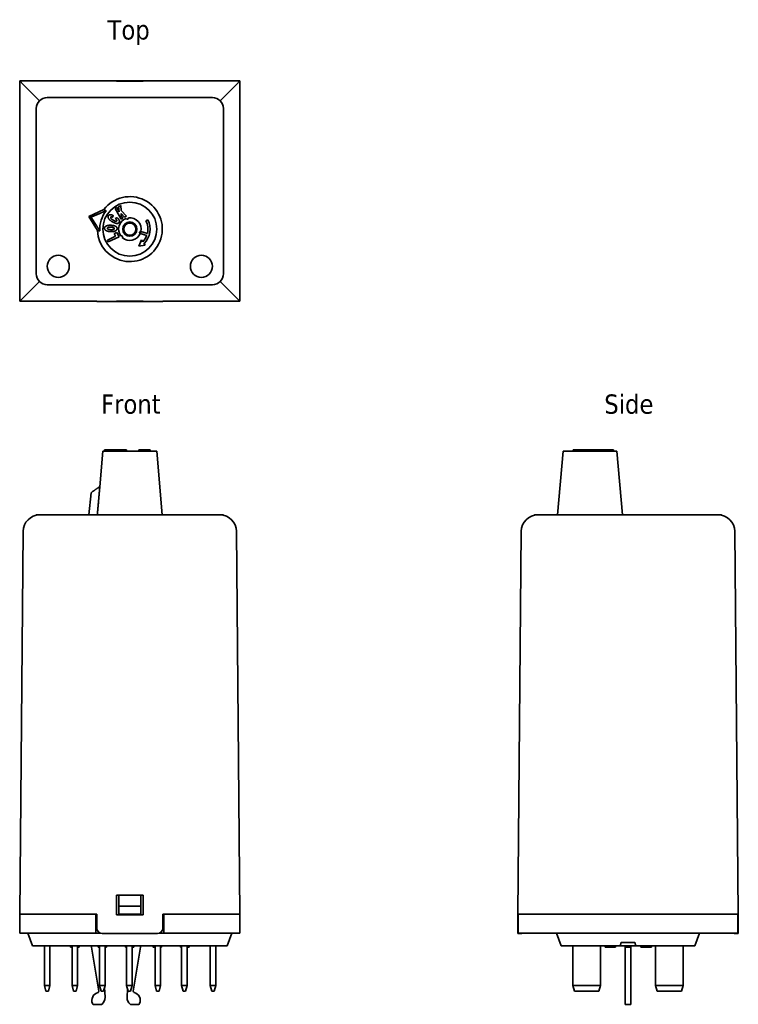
# Model space of a CAD drawing. Header units: millimetres. Extents: x 38 to 169, y 94 to 273.
import ezdxf

# ---------------------------------------------------------------- set-up
doc = ezdxf.new("R2010")
doc.units = ezdxf.units.MM
doc.layers.add('Symbol (ISO)', color=7, linetype='Continuous', lineweight=25)
doc.layers.add('Visible (ISO)', color=7, linetype='Continuous', lineweight=35)
doc.styles.add('Label Text (ISO)', font='TAHOMA.TTF')

msp = doc.modelspace()

# ---------------------------------------------------------------- linework, layer by layer
at = {"layer": 'Visible (ISO)'}
for p, q in [((38.07, 262.08), (38.07, 222.08)), ((38.07, 262.08), (52.07, 262.08)), ((38.07, 262.08), (38.69, 261.46)), ((41.65, 258.5), (38.69, 261.46)), ((52.07, 262.08), (52.07, 262.1)), ((63.07, 262.11), (53.07, 262.11)), ((55.67, 262.08), (60.47, 262.08)), ((55.67, 262.05), (55.67, 262.08)), ((60.47, 262.05), (55.67, 262.05)), ((60.47, 262.08), (60.47, 262.05)), ((64.07, 262.1), (64.07, 262.08)), ((64.07, 262.08), (78.07, 262.08)), ((77.44, 261.46), (74.48, 258.5)), ((77.44, 261.46), (78.07, 262.08)), ((78.07, 262.08), (78.07, 222.08)), ((43.07, 259.08), (73.07, 259.08)), ((41.07, 227.08), (41.07, 257.08)), ((75.07, 257.08), (75.07, 227.08)), ((50.62, 237.49), (53.36, 238.73)), ((55.41, 238.91), (55.71, 239.08)), ((56.47, 236.98), (55.41, 238.91)), ((55.71, 239.08), (56.11, 238.35)), ((56.02, 239.25), (56.41, 239.47)), ((56.11, 238.35), (56.02, 239.25)), ((56.41, 239.47), (56.47, 238.55)), ((56.47, 238.55), (57.49, 237.55)), ((57.13, 237.35), (56.49, 238.02)), ((56.49, 238.02), (56.51, 237.61)), ((51.02, 237.37), (50.62, 237.49)), ((52.17, 234.92), (50.62, 237.49)), ((55.02, 237.68), (54.98, 237.36)), ((55.43, 237.09), (55.74, 237.25)), ((56.77, 237.15), (56.47, 236.98)), ((56.51, 237.61), (56.77, 237.15)), ((57.49, 237.55), (57.13, 237.35)), ((60.97, 236.71), (61.32, 236.89)), ((55.25, 234.36), (55.74, 234.59)), ((55.48, 233.88), (55.25, 234.36)), ((55.74, 234.59), (56.12, 233.81)), ((61.13, 234.02), (59.96, 234.39)), ((60.08, 234.77), (61.25, 234.4)), ((53.99, 233.17), (55.48, 233.88)), ((54.13, 232.86), (53.99, 233.17)), ((56.12, 233.81), (54.13, 232.86)), ((59.69, 232.11), (60.17, 233.21)), ((60.17, 233.21), (60.4, 232.89)), ((60.64, 232.56), (60.88, 232.24)), ((60.88, 232.24), (59.69, 232.11)), ((38.69, 222.7), (41.65, 225.67)), ((74.48, 225.67), (77.44, 222.7)), ((73.07, 225.08), (43.07, 225.08)), ((38.69, 222.7), (38.07, 222.08)), ((52.07, 222.08), (38.07, 222.08)), ((52.07, 222.08), (52.07, 222.06)), ((63.07, 222.05), (53.07, 222.05)), ((55.67, 222.08), (55.67, 222.11)), ((55.67, 222.11), (60.47, 222.11)), ((60.47, 222.08), (55.67, 222.08)), ((60.47, 222.11), (60.47, 222.08)), ((78.07, 222.08), (64.07, 222.08)), ((64.07, 222.06), (64.07, 222.08)), ((78.07, 222.08), (77.44, 222.7)), ((53.17, 194.9), (52.61, 188.4)), ((53.17, 194.9), (62.97, 194.9)), ((53.48, 194.9), (53.48, 195.1)), ((53.99, 194.9), (53.99, 195.1)), ((54.13, 195.1), (53.99, 195.1)), ((56.12, 195.1), (54.13, 195.1)), ((54.13, 194.9), (54.13, 195.1)), ((56.12, 194.9), (56.12, 195.1)), ((56.47, 195.1), (56.18, 195.1)), ((56.18, 194.9), (56.18, 195.1)), ((56.77, 195.1), (56.47, 195.1)), ((56.47, 194.9), (56.47, 195.1)), ((57.13, 195.1), (56.77, 195.1)), ((56.77, 194.9), (56.77, 195.1)), ((57.49, 195.1), (57.13, 195.1)), ((57.13, 194.9), (57.13, 195.1)), ((57.49, 194.9), (57.49, 195.1)), ((59.69, 194.9), (59.69, 195.1)), ((60.88, 195.1), (59.69, 195.1)), ((60.88, 195.1), (61.74, 195.1)), ((60.88, 194.9), (60.88, 195.1)), ((61.74, 194.9), (61.74, 195.1)), ((62.97, 194.9), (63.97, 183.3)), ((136.74, 194.9), (135.74, 183.3)), ((136.74, 194.9), (146.54, 194.9)), ((138.57, 194.9), (138.57, 195.1)), ((138.7, 195.1), (138.57, 195.1)), ((139.02, 195.1), (138.7, 195.1)), ((138.7, 194.9), (138.7, 195.1)), ((139.02, 195.1), (143.35, 195.1)), ((139.02, 194.9), (139.02, 195.1)), ((143.35, 194.9), (143.35, 195.1)), ((143.61, 195.1), (143.44, 195.1)), ((143.44, 194.9), (143.44, 195.1)), ((143.81, 195.1), (143.61, 195.1)), ((143.61, 194.9), (143.61, 195.1)), ((144.01, 195.1), (143.81, 195.1)), ((143.81, 194.9), (143.81, 195.1)), ((145.01, 195.1), (144.01, 195.1)), ((144.01, 194.9), (144.01, 195.1)), ((145.93, 195.1), (145.01, 195.1)), ((145.01, 194.9), (145.01, 195.1)), ((145.93, 194.9), (145.93, 195.1)), ((146.54, 194.9), (147.54, 183.3)), ((52.61, 188.4), (52.42, 188.3)), ((52.62, 188.4), (52.61, 188.4)), ((51.02, 187.3), (50.62, 183.3)), ((41.07, 183.3), (43.07, 183.3)), ((41.07, 183.3), (41.07, 183.29)), ((43.07, 183.29), (41.07, 183.29)), ((73.07, 183.3), (43.07, 183.3)), ((73.07, 183.29), (43.07, 183.29)), ((73.07, 183.3), (75.07, 183.3)), ((75.07, 183.29), (73.07, 183.29)), ((75.07, 183.29), (75.07, 183.3)), ((131.54, 183.3), (133.54, 183.3)), ((131.54, 183.3), (131.54, 183.29)), ((133.54, 183.29), (131.54, 183.29)), ((163.54, 183.3), (133.54, 183.3)), ((163.54, 183.29), (133.54, 183.29)), ((163.54, 183.3), (165.54, 183.3)), ((165.54, 183.29), (163.54, 183.29)), ((165.54, 183.29), (165.54, 183.3)), ((38.69, 180.32), (38.07, 110.79)), ((78.07, 110.79), (77.44, 180.32)), ((128.54, 110.79), (129.16, 180.32)), ((167.92, 180.32), (168.54, 110.79)), ((55.67, 110.69), (55.67, 114.29)), ((55.67, 114.29), (60.47, 114.29)), ((56.07, 114.29), (56.07, 112.27)), ((60.07, 112.27), (60.07, 114.29)), ((60.47, 114.29), (60.47, 110.69)), ((56.07, 112.27), (56.07, 110.84)), ((60.07, 112.27), (56.07, 112.27)), ((60.07, 110.84), (56.07, 110.84)), ((56.07, 110.69), (56.07, 110.84)), ((60.07, 110.84), (60.07, 112.27)), ((60.07, 110.84), (60.07, 110.69)), ((52.07, 110.79), (38.07, 110.79)), ((38.12, 107.34), (38.12, 110.79)), ((51.87, 107.34), (51.87, 110.79)), ((52.07, 110.79), (52.07, 108.29)), ((60.47, 110.69), (55.67, 110.69)), ((78.07, 110.79), (64.07, 110.79)), ((64.07, 108.29), (64.07, 110.79)), ((64.27, 107.34), (64.27, 110.79)), ((78.02, 107.34), (78.02, 110.79)), ((128.52, 108.29), (128.54, 110.79)), ((168.54, 110.79), (128.54, 110.79)), ((128.59, 107.34), (128.59, 110.79)), ((168.49, 107.34), (168.49, 110.79)), ((168.56, 108.29), (168.54, 110.79)), ((41.12, 107.34), (38.12, 107.34)), ((39.57, 107.34), (40.4, 105.04)), ((41.12, 107.34), (51.87, 107.34)), ((52.76, 107.34), (51.87, 107.34)), ((63.07, 107.29), (53.07, 107.29)), ((64.27, 107.34), (63.38, 107.34)), ((64.27, 107.34), (75.02, 107.34)), ((78.02, 107.34), (75.02, 107.34)), ((76.57, 107.34), (75.73, 105.04)), ((128.51, 107.29), (128.52, 108.29)), ((128.51, 107.29), (129.02, 107.29)), ((131.59, 107.34), (128.59, 107.34)), ((131.59, 107.34), (165.49, 107.34)), ((135.54, 107.34), (136.38, 105.04)), ((161.54, 107.34), (160.7, 105.04)), ((168.49, 107.34), (165.49, 107.34)), ((168.06, 107.29), (168.57, 107.29)), ((168.56, 108.29), (168.57, 107.29)), ((147.1, 105.04), (147.32, 105.64)), ((147.32, 105.64), (149.76, 105.64)), ((149.76, 105.64), (149.98, 105.04)), ((41.07, 105.04), (40.4, 105.04)), ((41.07, 105.04), (75.07, 105.04)), ((42.57, 97.84), (42.57, 105.04)), ((43.57, 105.04), (43.57, 97.84)), ((47.29, 105.04), (47.29, 104.84)), ((47.38, 105.04), (47.38, 104.84)), ((47.57, 104.84), (47.38, 104.84)), ((47.57, 97.84), (47.57, 105.04)), ((48.57, 105.04), (48.57, 97.84)), ((48.76, 104.84), (48.57, 104.84)), ((48.76, 105.04), (48.76, 104.84)), ((48.85, 105.04), (48.85, 104.84)), ((51.12, 105.04), (51.12, 104.84)), ((52.44, 96.82), (51.12, 104.84)), ((52.3, 105.04), (52.3, 104.84)), ((52.39, 105.04), (52.39, 104.84)), ((52.57, 104.84), (52.39, 104.84)), ((52.57, 97.84), (52.57, 105.04)), ((53.57, 105.04), (53.57, 97.84)), ((53.83, 104.84), (53.57, 104.84)), ((53.83, 105.04), (53.83, 104.84)), ((53.85, 105.04), (53.85, 104.84)), ((57.28, 105.04), (57.28, 104.84)), ((57.32, 105.04), (57.32, 104.84)), ((57.47, 104.84), (57.32, 104.84)), ((57.47, 105.04), (57.47, 105.02)), ((57.47, 105.02), (57.47, 97.84)), ((58.47, 105.02), (58.47, 105.04)), ((58.47, 97.84), (58.47, 105.02)), ((58.64, 104.84), (58.47, 104.84)), ((58.64, 105.04), (58.64, 104.84)), ((58.82, 104.84), (58.64, 104.84)), ((60.02, 104.84), (58.7, 96.82)), ((58.82, 105.04), (58.82, 104.84)), ((60.02, 105.04), (60.02, 104.84)), ((62.29, 105.04), (62.29, 104.84)), ((62.29, 105.04), (62.29, 104.84)), ((62.31, 105.04), (62.31, 104.84)), ((62.5, 104.84), (62.31, 104.84)), ((62.5, 105.04), (62.5, 104.84)), ((62.67, 105.04), (62.67, 105.02)), ((62.67, 105.02), (62.67, 97.84)), ((63.67, 105.02), (63.67, 105.04)), ((63.67, 97.84), (63.67, 105.02)), ((63.85, 105.04), (63.85, 104.84)), ((63.85, 105.04), (63.85, 104.84)), ((67.3, 105.04), (67.3, 104.84)), ((67.32, 104.84), (67.3, 104.84)), ((67.32, 105.04), (67.32, 104.84)), ((67.47, 104.84), (67.32, 104.84)), ((67.47, 105.04), (67.47, 105.02)), ((67.47, 105.02), (67.47, 97.84)), ((68.47, 105.02), (68.47, 105.04)), ((68.47, 105.04), (68.47, 104.84)), ((68.47, 97.84), (68.47, 105.02)), ((68.61, 104.84), (68.47, 104.84)), ((68.47, 104.84), (68.47, 104.84)), ((68.61, 105.04), (68.61, 104.84)), ((68.82, 105.04), (68.82, 104.84)), ((68.83, 105.04), (68.83, 104.84)), ((72.67, 105.04), (72.67, 105.02)), ((72.67, 105.02), (72.67, 97.84)), ((73.67, 105.02), (73.67, 105.04)), ((73.67, 97.84), (73.67, 105.02)), ((75.73, 105.04), (75.07, 105.04)), ((137.04, 105.04), (136.38, 105.04)), ((137.04, 105.04), (147.1, 105.04)), ((138.54, 97.84), (138.54, 105.02)), ((143.54, 105.02), (143.54, 97.84)), ((144.39, 105.04), (144.39, 104.84)), ((144.7, 105.04), (144.7, 104.84)), ((144.86, 104.84), (144.7, 104.84)), ((144.86, 105.04), (144.86, 104.84)), ((145.12, 104.84), (144.86, 104.84)), ((145.12, 105.04), (145.12, 104.84)), ((145.52, 105.04), (145.52, 104.84)), ((145.83, 105.04), (145.83, 104.84)), ((145.98, 104.84), (145.83, 104.84)), ((145.98, 105.04), (145.98, 104.84)), ((146.25, 104.84), (145.98, 104.84)), ((146.25, 105.04), (146.25, 104.84)), ((149.98, 105.04), (147.1, 105.04)), ((148.04, 105.04), (148.04, 104.84)), ((148.04, 104.84), (148.04, 96.82)), ((149.04, 104.84), (148.04, 104.84)), ((149.04, 105.04), (149.04, 104.84)), ((149.04, 96.82), (149.04, 104.84)), ((149.98, 105.04), (160.04, 105.04)), ((150.89, 105.04), (150.89, 104.84)), ((151.2, 105.04), (151.2, 104.84)), ((151.36, 104.84), (151.2, 104.84)), ((151.36, 105.04), (151.36, 104.84)), ((151.62, 104.84), (151.36, 104.84)), ((151.62, 105.04), (151.62, 104.84)), ((151.87, 105.04), (151.87, 104.84)), ((151.9, 105.04), (151.9, 104.84)), ((151.93, 105.04), (151.93, 104.84)), ((152.76, 105.04), (152.76, 104.84)), ((152.83, 104.84), (152.76, 104.84)), ((152.83, 105.04), (152.83, 104.84)), ((152.83, 105.04), (152.83, 104.84)), ((153.54, 97.84), (153.54, 105.02)), ((158.54, 105.02), (158.54, 97.84)), ((160.7, 105.04), (160.04, 105.04)), ((42.84, 96.84), (42.57, 97.84)), ((42.57, 97.84), (43.57, 97.84)), ((42.84, 96.84), (43.3, 96.84)), ((43.57, 97.84), (43.3, 96.84)), ((47.84, 96.84), (47.57, 97.84)), ((47.57, 97.84), (48.57, 97.84)), ((47.84, 96.84), (48.3, 96.84)), ((48.57, 97.84), (48.3, 96.84)), ((52.84, 96.84), (52.57, 97.84)), ((52.57, 97.84), (53.57, 97.84)), ((52.84, 96.84), (53.3, 96.84)), ((53.57, 97.84), (53.3, 96.84)), ((53.48, 97.51), (53.57, 95.72)), ((58.47, 97.84), (57.47, 97.84)), ((57.47, 97.84), (57.74, 96.84)), ((57.57, 95.72), (57.64, 97.19)), ((57.74, 96.84), (58.2, 96.84)), ((58.2, 96.84), (58.47, 97.84)), ((63.67, 97.84), (62.67, 97.84)), ((62.67, 97.84), (62.94, 96.84)), ((62.94, 96.84), (63.4, 96.84)), ((63.4, 96.84), (63.67, 97.84)), ((68.47, 97.84), (67.47, 97.84)), ((67.47, 97.84), (67.74, 96.84)), ((67.74, 96.84), (68.2, 96.84)), ((68.2, 96.84), (68.47, 97.84)), ((73.67, 97.84), (72.67, 97.84)), ((72.67, 97.84), (72.94, 96.84)), ((72.94, 96.84), (73.4, 96.84)), ((73.4, 96.84), (73.67, 97.84)), ((143.54, 97.84), (138.54, 97.84)), ((138.81, 96.84), (138.54, 97.84)), ((138.81, 96.84), (143.27, 96.84)), ((143.54, 97.84), (143.27, 96.84)), ((148.04, 96.82), (148.04, 96.6)), ((148.04, 94.57), (148.04, 96.6)), ((149.04, 96.6), (149.04, 96.82)), ((149.04, 96.6), (149.04, 94.57)), ((153.81, 96.84), (153.54, 97.84)), ((158.54, 97.84), (153.54, 97.84)), ((153.81, 96.84), (158.27, 96.84)), ((158.54, 97.84), (158.27, 96.84)), ((52.97, 94.44), (51.47, 94.44)), ((59.67, 94.44), (58.17, 94.44)), ((148.04, 94.44), (148.04, 94.57)), ((149.04, 94.44), (148.04, 94.44)), ((149.04, 94.57), (149.04, 94.44))]:
    msp.add_line(p, q, dxfattribs=at)
for centre, radius in [((58.07, 235.18), 4.9), ((58.07, 235.18), 1.3), ((58.07, 235.18), 1.1), ((45.07, 228.43), 2), ((71.07, 228.43), 2)]:
    msp.add_circle(centre, radius, dxfattribs=at)
for centre, radius, start, end in [((43.07, 257.08), 2, 90, 180), ((73.07, 257.08), 2, 0, 90), ((58.07, 235.18), 5.9, 182.5712, 142.9918), ((58.07, 235.18), 5.46, 142.3405, 183.2225), ((58.07, 235.18), 2.05, 108.3736, 217.1895), ((57.61, 237.18), 0.2, 195.5775, 9.9855), ((58.07, 235.18), 2.05, 348.3803, 97.1895), ((58.07, 235.18), 3.68, 314.5071, 27.7815), ((58.07, 235.18), 3.28, 346.2815, 27.7815), ((58.07, 235.18), 2.05, 228.3736, 337.1828), ((60.02, 234.58), 0.2, 72.7815, 252.7815), ((58.07, 235.18), 2.05, 337.1828, 348.3803), ((56.56, 233.79), 0.2, 315.5775, 129.9855), ((58.07, 235.18), 3.28, 315.5072, 339.2816), ((43.07, 227.08), 2, 180, 270), ((73.07, 227.08), 2, 270, 0), ((41.69, 180.29), 3, 90, 179.4863), ((74.44, 180.29), 3, 0.5137, 90), ((132.16, 180.29), 3, 90, 179.4863), ((164.92, 180.29), 3, 0.5137, 90), ((53.07, 108.29), 1, 180, 270), ((63.07, 108.29), 1, 270, 0), ((129.02, 108.29), 1, 270, 288.1949), ((168.06, 108.29), 1, 251.8051, 270), ((137.34, 105.02), 1.2, 0, 1.3321), ((144.74, 105.02), 1.2, 178.6679, 180), ((152.34, 105.02), 1.2, 0, 1.3321), ((159.74, 105.02), 1.2, 178.6679, 180), ((52.67, 95.14), 1.5, 104.6073, 202.6199), ((52.24, 96.79), 0.2, 284.6073, 9.334), ((58.9, 96.79), 0.2, 170.666, 255.3927), ((58.47, 95.14), 1.5, 337.3801, 75.3927), ((52.07, 95.64), 1.5, 306.8699, 2.8207), ((59.07, 95.64), 1.5, 177.1793, 233.1301), ((51.47, 94.64), 0.2, 202.6199, 270), ((59.67, 94.64), 0.2, 270, 337.3801)]:
    msp.add_arc(centre, radius, start, end, dxfattribs=at)
for centre, major_axis, start_param, end_param in [((53.07, 262.1), (1, 0), 1.570796, 3.141593), ((63.07, 262.1), (1, 0), 0, 1.570796), ((53.07, 222.06), (-1, 0), 0, 1.570796), ((63.07, 222.06), (-1, 0), 1.570796, 3.141593)]:
    msp.add_ellipse(centre, major_axis=major_axis, ratio=0.008966, start_param=start_param, end_param=end_param, dxfattribs=at)
for points, weights in [([(53.75, 238.52), (52.6, 238.02), (51.02, 237.37)], [1, 1.0294652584, 1]), ([(53.36, 238.73), (53.51, 238.64), (53.66, 238.56)], [1, 1.00068728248, 1]), ([(53.66, 238.56), (53.7, 238.54), (53.75, 238.52)], [1, 1.00005830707, 1]), ([(51.02, 237.37), (51.95, 235.93), (52.62, 234.87)], [1, 1.0294652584, 1]), ([(52.52, 234.88), (52.35, 234.9), (52.17, 234.92)], [1, 1.00068728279, 1]), ([(52.62, 234.87), (52.57, 234.88), (52.52, 234.88)], [1, 1.0000583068, 1]), ([(51.02, 187.3), (51.95, 188.05), (52.62, 188.4)], [1, 1.0294652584, 1]), ([(52.62, 188.4), (52.57, 187.86), (52.52, 187.3)], [1, 1.0000583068, 1]), ([(52.52, 187.3), (52.35, 185.37), (52.17, 183.3)], [1, 1.00068728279, 1])]:
    msp.add_rational_spline(points, weights, degree=2, dxfattribs=at)
for points, degree in [([(54.18, 237.61), (54.28, 237.79), (54.7, 237.82), (55.02, 237.68)], 2), ([(54.85, 236.54), (54.38, 236.83), (54.04, 237.38), (54.18, 237.61)], 2), ([(54.61, 237.35), (54.55, 237.25), (54.68, 237.1)], 2), ([(54.84, 237.4), (54.76, 237.42), (54.64, 237.4), (54.61, 237.35)], 2), ([(54.68, 237.1), (54.77, 236.99), (55.02, 236.84)], 2), ([(54.98, 237.36), (54.89, 237.4), (54.84, 237.4)], 2), ([(56.12, 236.43), (56.03, 236.28), (55.73, 236.19), (55.2, 236.33), (54.85, 236.54)], 2), ([(55.02, 236.84), (55.34, 236.64), (55.63, 236.6), (55.68, 236.68)], 2), ([(55.68, 236.68), (55.73, 236.77), (55.6, 236.96), (55.43, 237.09)], 2), ([(55.74, 237.25), (55.94, 237.1), (56.15, 236.81), (56.2, 236.56), (56.12, 236.43)], 2), ([(53.48, 235.35), (53.49, 235.62), (54.09, 235.9), (54.62, 235.88)], 2), ([(54.6, 234.74), (54.06, 234.75), (53.47, 235.08), (53.48, 235.35)], 2), ([(54, 235.32), (54, 235.43), (54.29, 235.55), (54.6, 235.54)], 2), ([(54.62, 235.08), (54.28, 235.09), (53.99, 235.22), (54, 235.32)], 2), ([(54.6, 235.54), (54.97, 235.52), (55.25, 235.39), (55.25, 235.28)], 2), ([(55.76, 235.28), (55.75, 235.09), (55.51, 234.86), (54.99, 234.72), (54.6, 234.74)], 2), ([(54.62, 235.88), (55.01, 235.86), (55.5, 235.72), (55.76, 235.46), (55.76, 235.28)], 2), ([(55.25, 235.28), (55.25, 235.18), (54.95, 235.06), (54.62, 235.08)], 2), ([(56.18, 195.1), (56.18, 195.1), (56.12, 195.1)], 2), ([(56.12, 195.1), (56.12, 195.1), (56.12, 195.1)], 2), ([(53.85, 104.84), (53.85, 104.84), (53.84, 104.84), (53.83, 104.84)], 3), ([(62.29, 104.84), (62.29, 104.84), (62.29, 104.84), (62.29, 104.84)], 3), ([(63.71, 104.84), (63.69, 104.84), (63.68, 104.84), (63.67, 104.84)], 3), ([(63.85, 104.84), (63.85, 104.84), (63.85, 104.84), (63.85, 104.84)], 3), ([(68.83, 104.84), (68.83, 104.84), (68.83, 104.84), (68.82, 104.84)], 3), ([(151.87, 104.84), (151.85, 104.84), (151.82, 104.84), (151.79, 104.84)], 3), ([(151.9, 104.84), (151.88, 104.84), (151.87, 104.84), (151.87, 104.84)], 3), ([(151.93, 104.84), (151.92, 104.84), (151.91, 104.84), (151.9, 104.84)], 3), ([(152.83, 104.84), (152.83, 104.84), (152.83, 104.84), (152.83, 104.84)], 3)]:
    msp.add_open_spline(points, degree=degree, dxfattribs=at)
for points, degree, knots in [([(53.99, 195.1), (53.86, 195.1), (53.48, 195.1), (53.48, 195.1)], 2, [0.674333, 0.674333, 0.674333, 1, 1.968185, 1.968185, 1.968185]), ([(143.44, 195.1), (143.43, 195.1), (143.38, 195.1), (143.35, 195.1)], 2, [0.8948938, 0.8948938, 0.8948938, 1, 1.2117847, 1.2117847, 1.2117847]), ([(47.38, 104.84), (47.35, 104.84), (47.33, 104.84), (47.3, 104.84), (47.29, 104.84), (47.29, 104.84)], 3, [-0.08751207, -0.08751207, -0.08751207, -0.08751207, -0.03213968, -0.03213968, 0, 0, 0, 0]), ([(48.85, 104.84), (48.85, 104.84), (48.84, 104.84), (48.81, 104.84), (48.79, 104.84), (48.76, 104.84)], 3, [-0.04628431, -0.04628431, -0.04628431, -0.04628431, -0.0192821, -0.0192821, 0, 0, 0, 0]), ([(52.39, 104.84), (52.36, 104.84), (52.34, 104.84), (52.32, 104.84), (52.3, 104.84), (52.3, 104.84)], 3, [-0.07575972, -0.07575972, -0.07575972, -0.07575972, -0.02935871, -0.02935871, 0, 0, 0, 0]), ([(57.32, 104.84), (57.32, 104.84), (57.32, 104.84), (57.3, 104.84), (57.28, 104.84), (57.28, 104.84)], 3, [-0.02913872, -0.02913872, -0.02913872, -0.02913872, -0.02875263, -0.02875263, 0, 0, 0, 0]), ([(62.31, 104.84), (62.3, 104.84), (62.29, 104.84), (62.29, 104.84), (62.29, 104.84), (62.29, 104.84)], 3, [-0.05508981, -0.05508981, -0.05508981, -0.05508981, -0.01261077, -0.01261077, 0, 0, 0, 0]), ([(62.67, 104.84), (62.62, 104.84), (62.59, 104.84), (62.54, 104.84), (62.52, 104.84), (62.5, 104.84)], 3, [-0.04054762, -0.04054762, -0.04054762, -0.04054762, -0.03208773, -0.03208773, -0.01993544, -0.01993544, -0.01993544, -0.01993544]), ([(63.85, 104.84), (63.85, 104.84), (63.84, 104.84), (63.83, 104.84), (63.81, 104.84), (63.78, 104.84), (63.75, 104.84), (63.71, 104.84)], 3, [-0.0318597, -0.0318597, -0.0318597, -0.0318597, -0.02471695, -0.02471695, -0.01611124, -0.01611124, 0, 0, 0, 0]), ([(68.82, 104.84), (68.8, 104.84), (68.78, 104.84), (68.74, 104.84), (68.73, 104.84), (68.69, 104.84), (68.68, 104.84), (68.66, 104.84), (68.65, 104.84), (68.62, 104.84), (68.61, 104.84), (68.61, 104.84)], 3, [-0.09896045, -0.09896045, -0.09896045, -0.09896045, -0.0750712, -0.0750712, -0.05445171, -0.05445171, -0.03210432, -0.03210432, -0.01922608, -0.01922608, 0, 0, 0, 0]), ([(144.7, 104.84), (144.7, 104.84), (144.7, 104.84), (144.69, 104.84), (144.68, 104.84), (144.66, 104.84), (144.65, 104.84), (144.63, 104.84), (144.61, 104.84), (144.52, 104.84), (144.46, 104.84), (144.39, 104.84)], 3, [-0.09896045, -0.09896045, -0.09896045, -0.09896045, -0.0750712, -0.0750712, -0.05445171, -0.05445171, -0.03210432, -0.03210432, -0.01922608, -0.01922608, 0, 0, 0, 0]), ([(145.27, 104.84), (145.24, 104.84), (145.2, 104.84), (145.15, 104.84), (145.14, 104.84), (145.12, 104.84)], 3, [-0.0318597, -0.0318597, -0.0318597, -0.0318597, -0.02471695, -0.02471695, -0.02150391, -0.02150391, -0.02150391, -0.02150391]), ([(145.52, 104.84), (145.5, 104.84), (145.48, 104.84), (145.42, 104.84), (145.36, 104.84), (145.27, 104.84)], 3, [-0.04134881, -0.04134881, -0.04134881, -0.04134881, -0.0267443, -0.0267443, 0, 0, 0, 0]), ([(145.83, 104.84), (145.83, 104.84), (145.82, 104.84), (145.81, 104.84), (145.81, 104.84), (145.79, 104.84), (145.78, 104.84), (145.75, 104.84), (145.74, 104.84), (145.65, 104.84), (145.58, 104.84), (145.52, 104.84)], 3, [-0.09896045, -0.09896045, -0.09896045, -0.09896045, -0.0750712, -0.0750712, -0.05445171, -0.05445171, -0.03210432, -0.03210432, -0.01922608, -0.01922608, 0, 0, 0, 0]), ([(151.2, 104.84), (151.2, 104.84), (151.2, 104.84), (151.19, 104.84), (151.18, 104.84), (151.16, 104.84), (151.15, 104.84), (151.13, 104.84), (151.11, 104.84), (151.02, 104.84), (150.96, 104.84), (150.89, 104.84)], 3, [-0.09896045, -0.09896045, -0.09896045, -0.09896045, -0.0750712, -0.0750712, -0.05445171, -0.05445171, -0.03210432, -0.03210432, -0.01922608, -0.01922608, 0, 0, 0, 0]), ([(151.79, 104.84), (151.75, 104.84), (151.71, 104.84), (151.66, 104.84), (151.64, 104.84), (151.62, 104.84)], 3, [-0.05426751, -0.05426751, -0.05426751, -0.05426751, -0.04746039, -0.04746039, -0.04421096, -0.04421096, -0.04421096, -0.04421096]), ([(152.32, 104.84), (152.24, 104.84), (152.17, 104.84), (152.08, 104.84), (151.99, 104.84), (151.93, 104.84)], 3, [-0.06810404, -0.06810404, -0.06810404, -0.06810404, -0.020358, -0.020358, 0, 0, 0, 0]), ([(152.76, 104.84), (152.76, 104.84), (152.76, 104.84), (152.75, 104.84), (152.74, 104.84), (152.71, 104.84), (152.68, 104.84), (152.62, 104.84), (152.58, 104.84), (152.46, 104.84), (152.39, 104.84), (152.32, 104.84)], 3, [-0.09448366, -0.09448366, -0.09448366, -0.09448366, -0.07854395, -0.07854395, -0.0638542, -0.0638542, -0.03998122, -0.03998122, -0.02102332, -0.02102332, 0, 0, 0, 0])]:
    msp.add_open_spline(points, degree=degree, knots=knots, dxfattribs=at)

# ---------------------------------------------------------------- texts
at = {"layer": 'Symbol (ISO)', "char_height": 3.5, "attachment_point": 7, "style": 'Label Text (ISO)'}
for s, insert in [('Top', (54.02, 268.61)), ('Side', (144.23, 201.6))]:
    msp.add_mtext(s, dxfattribs=dict(at, insert=insert))
at = {"layer": 'Symbol (ISO)', "insert": (52.84, 201.6), "char_height": 3.5, "attachment_point": 7, "line_spacing_factor": 1.16, "style": 'Label Text (ISO)'}
msp.add_mtext('Front', dxfattribs=at)

doc.saveas('drawing.dxf')
